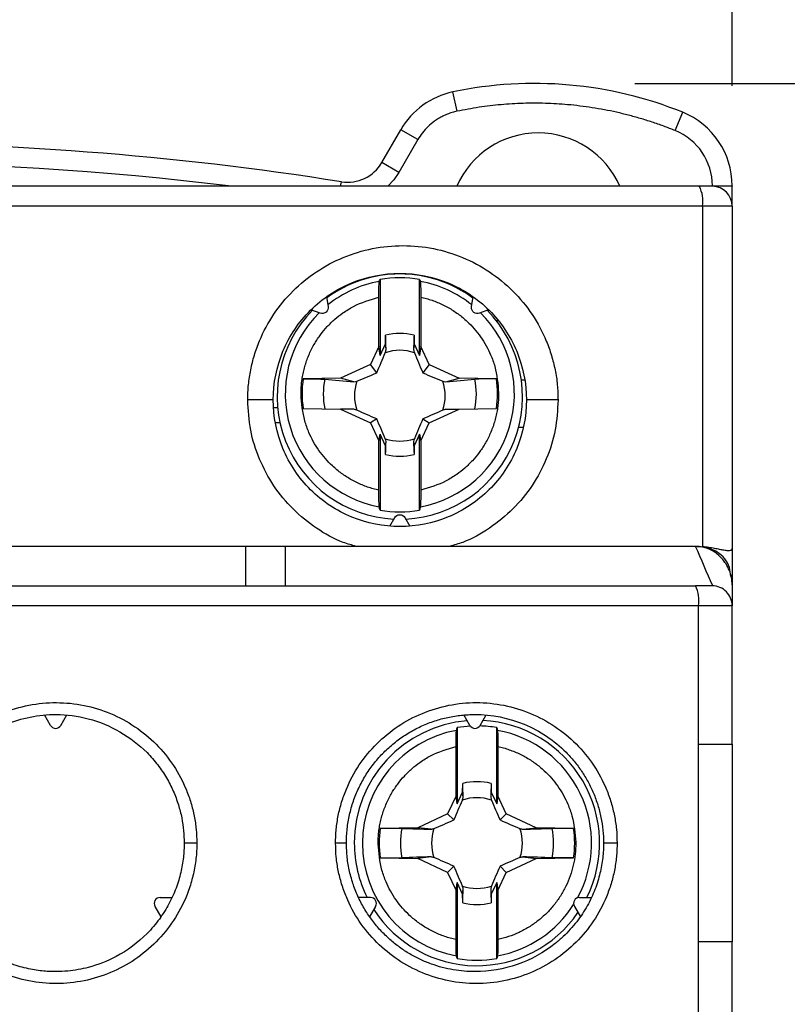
# Model space of a CAD drawing. Header units: inches. Extents: x 0.5 to 21.5, y 0.5 to 16.5.
# Tile 13 of 20: x 18.6 to 19.4, y 8.2 to 9.2. Entities that reach past the tile are written whole.
import ezdxf

# ---------------------------------------------------------------- set-up
doc = ezdxf.new("R2010")
doc.units = ezdxf.units.IN
doc.header["$LTSCALE"] = 2
doc.header["$MEASUREMENT"] = 0
doc.layers.add('DIMENSIONS', color=140, linetype='Continuous', lineweight=25)
doc.styles.add('SLDTEXTSTYLE0', font='TXT', dxfattribs={"width": 0.7})
doc.dimstyles.new('SLDDIMSTYLE0', dxfattribs={"dimtxt": 0.169922, "dimasz": 0.26, "dimexe": 0, "dimexo": 0.0625, "dimgap": 0.04248, "dimtad": 0, "dimtih": 1, "dimtoh": 1, "dimrnd": 1e-09, "dimzin": 12, "dimdsep": 46, "dimtxsty": 'SLDTEXTSTYLE0', "dimsah": 1, "dimcen": 0.09, "dimadec": 0, "dimazin": 3, "dimtfac": 1, "dimtofl": 0, "dimtmove": 0, "dimatfit": 3, "dimfxl": 0, "dimfrac": 2, "dimtolj": 1, "dimtzin": 12, "dimarcsym": 0})
doc.dimstyles.new('SLDDIMSTYLE1', dxfattribs={"dimtxt": 0.169922, "dimasz": 0.26, "dimexe": 0, "dimexo": 0.0625, "dimgap": 0.04248, "dimtad": 0, "dimtih": 1, "dimtoh": 1, "dimrnd": 1e-09, "dimzin": 12, "dimdsep": 46, "dimtxsty": 'SLDTEXTSTYLE0', "dimsah": 1, "dimcen": 0.09, "dimadec": 0, "dimazin": 3, "dimtfac": 1, "dimtmove": 0, "dimatfit": 0, "dimfxl": 0, "dimfrac": 2, "dimtolj": 1, "dimtzin": 12, "dimarcsym": 0})

# ---------------------------------------------------------------- blocks, each defined once
blk = doc.blocks.new('_D_8')
at = {"layer": 'DIMENSIONS'}
for p, q in [((19.21151, 9.08779), (20.34932, 9.08779)), ((20.09932, 9.08779), (20.09932, 7.77543)), ((19.84685, 7.46732), (19.78979, 7.46732)), ((19.78979, 7.46732), (19.78979, 7.19726)), ((20.35179, 7.46732), (20.40885, 7.46732)), ((20.40885, 7.46732), (20.40885, 7.19726)), ((19.78979, 7.19726), (19.84685, 7.19726)), ((20.40885, 7.19726), (20.35179, 7.19726)), ((20.09932, 6.0563), (20.09932, 7.15922)), ((17.84143, 6.0563), (20.34932, 6.0563))]:
    blk.add_line(p, q, dxfattribs=at)
for points in [[(20.09932, 9.08779), (20.05932, 8.82779), (20.13932, 8.82779)], [(20.09932, 6.0563), (20.13932, 6.3163), (20.05932, 6.3163)]]:
    blk.add_solid(points, dxfattribs=at)
at = {"layer": 'DIMENSIONS', "char_height": 0.166667, "attachment_point": 1, "style": 'SLDTEXTSTYLE0'}
for s, insert in [('3.03', (19.84685, 7.72021)), ('77.0', (19.84685, 7.41211))]:
    blk.add_mtext(s, dxfattribs=dict(at, insert=insert))
blk = doc.blocks.new('_D_9')
at = {"layer": 'DIMENSIONS'}
for p, q in [((17.54458, 9.06575), (17.54458, 10.1252)), ((19.30836, 9.08543), (19.30836, 10.1252)), ((17.54458, 9.8752), (17.04458, 9.8752)), ((18.18356, 9.8752), (18.1265, 9.8752)), ((18.1265, 9.8752), (18.1265, 9.60513)), ((18.6885, 9.8752), (18.74556, 9.8752)), ((18.74556, 9.8752), (18.74556, 9.60513)), ((19.30836, 9.8752), (19.80836, 9.8752)), ((18.1265, 9.60513), (18.18356, 9.60513)), ((18.74556, 9.60513), (18.6885, 9.60513))]:
    blk.add_line(p, q, dxfattribs=at)
for points in [[(17.54458, 9.8752), (17.28458, 9.9152), (17.28458, 9.8352)], [(19.30836, 9.8752), (19.56836, 9.8352), (19.56836, 9.9152)]]:
    blk.add_solid(points, dxfattribs=at)
at = {"layer": 'DIMENSIONS', "char_height": 0.166667, "attachment_point": 1, "style": 'SLDTEXTSTYLE0'}
for s, insert in [('1.76', (18.18356, 10.12808)), ('44.8', (18.18356, 9.81998))]:
    blk.add_mtext(s, dxfattribs=dict(at, insert=insert))

msp = doc.modelspace()

# ---------------------------------------------------------------- linework, layer by layer
for p, q in [((19.03461, 9.06012), (19.03056, 9.07938)), ((19.25177, 9.04081), (19.25915, 9.05906)), ((18.95975, 9.00911), (18.97856, 9.04169)), ((18.99561, 9.03185), (18.97856, 9.04169)), ((18.99561, 9.03185), (18.9768, 8.99927)), ((18.9768, 8.99927), (18.95975, 9.00911)), ((19.27562, 8.98543), (17.57732, 8.98543)), ((18.91878, 8.98543), (18.91949, 8.98991)), ((19.28867, 8.98607), (19.30836, 8.98607)), ((19.28867, 8.98543), (19.28867, 8.98607)), ((19.30836, 8.98543), (19.29033, 8.98543)), ((19.30836, 8.98607), (19.30836, 8.98543)), ((19.30836, 8.96575), (19.30836, 8.98543)), ((19.27899, 8.96575), (17.57394, 8.96575)), ((19.27899, 8.96575), (19.27899, 8.62678)), ((19.30836, 8.96575), (19.27899, 8.96575)), ((19.30836, 8.96575), (19.30836, 8.62716)), ((18.95797, 8.89275), (18.95797, 8.81712)), ((18.99734, 8.81712), (18.99734, 8.89275)), ((18.91696, 8.88307), (18.91872, 8.88307)), ((19.03658, 8.88307), (19.03737, 8.88307)), ((18.90459, 8.87546), (18.90628, 8.86584)), ((18.95683, 8.82617), (18.95683, 8.87515)), ((18.99847, 8.87515), (18.99847, 8.82617)), ((19.04902, 8.86584), (19.05072, 8.87546)), ((18.89845, 8.85927), (18.88927, 8.86261)), ((19.06604, 8.86261), (19.05686, 8.85927)), ((19.07516, 8.85157), (19.07365, 8.85157)), ((18.95797, 8.81712), (18.96337, 8.8287)), ((18.96337, 8.8287), (18.96352, 8.83733)), ((18.96398, 8.8229), (18.96337, 8.8287)), ((18.99194, 8.8287), (18.99132, 8.8229)), ((18.99178, 8.83733), (18.99194, 8.8287)), ((18.99194, 8.8287), (18.99734, 8.81712)), ((18.95683, 8.82617), (18.94848, 8.80826)), ((18.95797, 8.81712), (18.95683, 8.82617)), ((18.99847, 8.82617), (18.99734, 8.81712)), ((19.00683, 8.80826), (18.99847, 8.82617)), ((18.94848, 8.80826), (18.91867, 8.79437)), ((18.95469, 8.79984), (18.94848, 8.80826)), ((19.00683, 8.80826), (19.00061, 8.79984)), ((19.00683, 8.80826), (19.03663, 8.79437)), ((18.91867, 8.79437), (18.88146, 8.79372)), ((18.93194, 8.79087), (18.91867, 8.79437)), ((19.02336, 8.79087), (19.03663, 8.79437)), ((19.07384, 8.79372), (19.03663, 8.79437)), ((19.10171, 8.79252), (19.09861, 8.79252)), ((18.85613, 8.76496), (18.85244, 8.76496)), ((18.88146, 8.76448), (18.91867, 8.76383)), ((18.91867, 8.76383), (18.94848, 8.74993)), ((18.93194, 8.76354), (18.91867, 8.76383)), ((19.00683, 8.74993), (19.03663, 8.76383)), ((19.02336, 8.76354), (19.03663, 8.76383)), ((19.03663, 8.76383), (19.07384, 8.76448)), ((18.85388, 8.75046), (18.85836, 8.75046)), ((18.95469, 8.75393), (18.94848, 8.74993)), ((18.94848, 8.74993), (18.95683, 8.73202)), ((18.99847, 8.73202), (19.00683, 8.74993)), ((19.00061, 8.75393), (19.00683, 8.74993)), ((19.10029, 8.74527), (19.0957, 8.74527)), ((18.95683, 8.73202), (18.95797, 8.73874)), ((18.95683, 8.68304), (18.95683, 8.73202)), ((18.95797, 8.73874), (18.95797, 8.66311)), ((18.96337, 8.72716), (18.95797, 8.73874)), ((18.96337, 8.72716), (18.96398, 8.73151)), ((18.99132, 8.73151), (18.99194, 8.72716)), ((18.99734, 8.73874), (18.99194, 8.72716)), ((18.99734, 8.73874), (18.99847, 8.73202)), ((18.99734, 8.66311), (18.99734, 8.73874)), ((18.99847, 8.73202), (18.99847, 8.68304)), ((18.96352, 8.71852), (18.96337, 8.72716)), ((18.99194, 8.72716), (18.99178, 8.71852)), ((18.96765, 8.64725), (18.97254, 8.65571)), ((18.98277, 8.65571), (18.98765, 8.64725)), ((18.82411, 8.62716), (18.44615, 8.62716)), ((18.86348, 8.62716), (18.82411, 8.62716)), ((18.82411, 8.62716), (18.82411, 8.58779)), ((18.86348, 8.62716), (18.86348, 8.58779)), ((19.272, 8.62716), (18.86348, 8.62716)), ((19.27331, 8.62703), (19.27899, 8.62678)), ((19.30836, 8.62716), (19.30836, 8.58882)), ((19.30836, 8.58882), (19.30836, 8.56811)), ((19.27504, 8.56811), (17.5779, 8.56811)), ((19.27504, 8.43031), (19.27504, 8.56811)), ((19.30836, 8.56811), (19.27504, 8.56811)), ((19.30836, 8.43031), (19.30836, 8.56811)), ((18.63002, 8.44901), (18.62404, 8.45936)), ((18.64025, 8.44901), (18.64622, 8.45936)), ((19.04734, 8.44901), (19.04137, 8.45936)), ((19.05757, 8.44901), (19.06354, 8.45936)), ((19.03474, 8.44675), (19.03474, 8.37109)), ((19.07411, 8.37109), (19.07411, 8.44675)), ((19.0336, 8.37898), (19.0336, 8.42797)), ((19.07524, 8.42797), (19.07524, 8.37898)), ((19.27504, 8.23346), (19.27504, 8.43031)), ((19.27504, 8.43031), (19.30836, 8.43031)), ((19.30836, 8.43031), (19.30836, 8.23346)), ((19.04014, 8.38267), (19.04029, 8.39131)), ((19.06856, 8.39131), (19.06871, 8.38267)), ((19.0336, 8.37898), (19.02525, 8.36106)), ((19.03474, 8.37109), (19.0336, 8.37898)), ((19.03474, 8.37109), (19.04014, 8.38267)), ((19.04075, 8.3776), (19.04014, 8.38267)), ((19.06871, 8.38267), (19.06809, 8.3776)), ((19.06871, 8.38267), (19.07411, 8.37109)), ((19.07524, 8.37898), (19.07411, 8.37109)), ((19.0836, 8.36106), (19.07524, 8.37898)), ((19.02525, 8.36106), (18.99544, 8.34716)), ((19.03146, 8.35485), (19.02525, 8.36106)), ((19.07738, 8.35485), (19.0836, 8.36106)), ((19.1134, 8.34716), (19.0836, 8.36106)), ((18.99544, 8.34716), (18.95823, 8.34651)), ((19.00871, 8.34556), (18.99544, 8.34716)), ((19.10014, 8.34556), (19.1134, 8.34716)), ((19.15061, 8.34651), (19.1134, 8.34716)), ((18.95823, 8.31726), (18.99544, 8.31661)), ((19.00871, 8.31822), (18.99544, 8.31661)), ((19.02525, 8.30271), (18.99544, 8.31661)), ((19.02525, 8.30271), (19.03146, 8.30893)), ((19.07738, 8.30893), (19.0836, 8.30271)), ((19.0836, 8.30271), (19.1134, 8.31661)), ((19.10014, 8.31822), (19.1134, 8.31661)), ((19.1134, 8.31661), (19.15061, 8.31726)), ((19.02525, 8.30271), (19.0336, 8.2848)), ((19.07524, 8.2848), (19.0836, 8.30271)), ((19.0336, 8.2848), (19.03474, 8.29268)), ((19.03474, 8.29268), (19.03474, 8.21703)), ((19.04014, 8.2811), (19.03474, 8.29268)), ((19.07411, 8.29268), (19.06871, 8.2811)), ((19.07411, 8.29268), (19.07524, 8.2848)), ((19.07411, 8.21703), (19.07411, 8.29268)), ((19.0336, 8.2358), (19.0336, 8.2848)), ((19.04014, 8.2811), (19.04075, 8.28617)), ((19.04029, 8.27246), (19.04014, 8.2811)), ((19.06809, 8.28617), (19.06871, 8.2811)), ((19.06871, 8.2811), (19.06856, 8.27246)), ((19.07524, 8.2848), (19.07524, 8.2358)), ((18.73912, 8.27775), (18.75107, 8.27775)), ((18.94846, 8.27775), (18.93652, 8.27775)), ((19.15645, 8.27775), (19.16839, 8.27775)), ((18.73401, 8.2689), (18.73998, 8.25855)), ((18.95358, 8.2689), (18.9476, 8.25855)), ((19.15133, 8.2689), (19.1573, 8.25855)), ((19.27504, 8.15078), (19.27504, 8.23346)), ((19.30836, 8.23346), (19.27504, 8.23346)), ((19.30836, 8.1311), (19.30836, 8.23346))]:
    msp.add_line(p, q)
at = {"flags": 128}
msp.add_lwpolyline([(18.9768, 8.99927), (18.97179, 8.99193), (18.96574, 8.98543)], dxfattribs=at)
for centre, radius, start, end in [((19.11151, 8.69409), 0.3937, 67.97569, 101.86526), ((19.04675, 9.00232), 0.07874, 101.86526, 150), ((19.22962, 8.98607), 0.07874, 0, 67.97569), ((19.11545, 8.95), 0.08858, 23.57818, 156.42182), ((19.22962, 8.98607), 0.05906, 0, 67.97569), ((18.42647, 5.87913), 3.14961, 80.99424, 99.51235), ((18.42647, 5.87913), 3.12992, 82.95626, 97.04374), ((18.92565, 9.0288), 0.03937, 260.99424, 330), ((19.24773, 8.97052), 0.03163, 351.3128, 28.12361), ((19.28867, 8.96575), 0.01969, 0, 90), ((18.97765, 8.77616), 0.12208, 89.99895, 126.62532), ((18.97765, 8.77616), 0.12208, 53.37468, 90.00105), ((18.97765, 8.77865), 0.11402, 100.32519, 128.91873), ((18.97765, 8.77784), 0.11658, 80.2786, 99.7214), ((18.97766, 8.77865), 0.11402, 51.08127, 79.67481), ((18.97761, 8.77623), 0.122, 135.31045, 267.25413), ((18.9776, 8.7787), 0.11395, 134.73717, 259.69015), ((18.9777, 8.77622), 0.122, 272.74412, 44.69129), ((18.9777, 8.77871), 0.11395, 280.31042, 45.26226), ((18.97765, 8.77788), 0.06111, 76.62689, 103.37311), ((18.97765, 8.77704), 0.04518, 71.32512, 108.67488), ((18.97758, 8.7791), 0.09722, 171.35106, 188.64894), ((18.9776, 8.77874), 0.0761, 168.89874, 191.10126), ((18.97762, 8.77707), 0.04514, 161.31189, 198.68811), ((18.97768, 8.77707), 0.04514, 341.31189, 18.68811), ((18.97771, 8.77874), 0.0761, 348.89874, 11.10126), ((18.97772, 8.7791), 0.09722, 351.35106, 8.64894), ((18.97765, 8.7771), 0.04518, 251.32512, 288.67488), ((18.97765, 8.77797), 0.06111, 256.62689, 283.37311), ((18.97765, 8.77801), 0.11658, 260.2786, 279.7214), ((19.24074, 8.57291), 0.03463, 352.02477, 25.44557), ((19.28867, 8.56811), 0.01969, 0, 90.00002), ((18.63513, 8.45197), 0.00591, 210, 330), ((19.05442, 8.33189), 0.12205, 94.55908, 180), ((19.05442, 8.33189), 0.11654, 93.22184, 99.72491), ((19.05245, 8.45197), 0.00591, 210, 330), ((19.05442, 8.33189), 0.11654, 80.27509, 88.65655), ((19.05442, 8.33189), 0.12205, 333.6695, 87.22697), ((19.05442, 8.33189), 0.114, 100.32978, 259.67022), ((19.05442, 8.33189), 0.114, 331.48111, 79.67022), ((19.05442, 8.33189), 0.06109, 76.62209, 103.37791), ((19.05442, 8.33189), 0.04517, 71.31851, 108.68149), ((19.05442, 8.33189), 0.09729, 171.35419, 188.64581), ((19.05442, 8.33189), 0.07615, 168.90274, 191.09726), ((19.05442, 8.33189), 0.04517, 161.31851, 198.68149), ((19.05442, 8.33189), 0.04517, 341.31851, 18.68149), ((19.05442, 8.33189), 0.07615, 348.90274, 11.09726), ((19.05442, 8.33189), 0.09729, 351.35419, 8.64581), ((19.05442, 8.33189), 0.12205, 180, 206.3305), ((19.05442, 8.33189), 0.04517, 251.31851, 288.68149), ((18.73912, 8.27185), 0.00591, 90, 210), ((18.94846, 8.27185), 0.00591, 330, 90), ((19.05442, 8.33189), 0.06109, 256.62209, 283.37791), ((19.05442, 8.33189), 0.114, 280.32978, 327.56611), ((19.15645, 8.27185), 0.00591, 90, 210), ((19.05442, 8.33189), 0.12205, 212.77303, 325.44092), ((19.05442, 8.33189), 0.11654, 260.27509, 279.72491)]:
    msp.add_arc(centre, radius, start, end)
for points, knots in [([(19.25177, 9.04081), (19.24793, 9.04232), (19.24029, 9.04533), (19.22866, 9.04936), (19.21694, 9.05303), (19.20513, 9.05629), (19.19321, 9.05916), (19.18121, 9.06164), (19.1691, 9.06372), (19.1569, 9.06541), (19.14137, 9.06705), (19.12252, 9.06817), (19.1004, 9.06819), (19.07836, 9.06686), (19.05638, 9.06431), (19.04188, 9.06152), (19.03461, 9.06012)], [0, 0, 0, 0, 0.055821, 0.111435, 0.166904, 0.222286, 0.277643, 0.333035, 0.388522, 0.444165, 0.500024, 0.600341, 0.700145, 0.799787, 0.899621, 1, 1, 1, 1]), ([(19.03461, 9.06012), (19.03299, 9.05974), (19.02976, 9.05898), (19.02508, 9.05734), (19.02056, 9.05535), (19.01621, 9.05295), (19.01114, 9.04959), (19.00563, 9.04499), (19.00002, 9.03886), (18.99708, 9.03419), (18.99561, 9.03185)], [0, 0, 0, 0, 0.100603, 0.200203, 0.299511, 0.399247, 0.500119, 0.667115, 0.83263, 1, 1, 1, 1]), ([(19.28867, 8.98543), (19.28867, 8.98543), (19.28737, 8.98543), (19.28259, 8.98543), (19.27928, 8.98543), (19.27562, 8.98543)], [0, 0, 0, 0, 0.5, 0.5, 1, 1, 1, 1]), ([(18.82632, 8.77283), (18.82636, 8.77536), (18.82643, 8.78041), (18.827, 8.78794), (18.82792, 8.7954), (18.82921, 8.80279), (18.83086, 8.81012), (18.83289, 8.81737), (18.83528, 8.82455), (18.84073, 8.8386), (18.85144, 8.85868), (18.87077, 8.88198), (18.8942, 8.90126), (18.92109, 8.91551), (18.95028, 8.92444), (18.98075, 8.92734), (19.01124, 8.92443), (19.04046, 8.91546), (19.06739, 8.90117), (19.09082, 8.88183), (19.11012, 8.85849), (19.12198, 8.83618), (19.12877, 8.8173), (19.13242, 8.80273), (19.1347, 8.78787), (19.13498, 8.77786), (19.13512, 8.77283)], [0, 0, 0, 0, 0.015667, 0.031228, 0.046721, 0.062185, 0.077657, 0.093177, 0.108783, 0.124513, 0.186485, 0.248696, 0.311028, 0.373534, 0.436537, 0.49966, 0.562904, 0.626132, 0.688942, 0.751591, 0.813915, 0.875965, 0.907185, 0.938059, 0.968894, 1, 1, 1, 1]), ([(18.85167, 8.77283), (18.85167, 8.7894), (18.85498, 8.80597), (18.8677, 8.83653), (18.87711, 8.85052), (18.90052, 8.87381), (18.91452, 8.88309), (18.94497, 8.89561), (18.9614, 8.89884), (18.99423, 8.89879), (19.01063, 8.89553), (19.04097, 8.88298), (19.05491, 8.8737), (19.07824, 8.85046), (19.08762, 8.83649), (19.10032, 8.80597), (19.10363, 8.78939), (19.10363, 8.77283)], [0, 0, 0, 0, 0.125, 0.125, 0.25, 0.25, 0.375, 0.375, 0.5, 0.5, 0.625, 0.625, 0.75, 0.75, 0.875, 0.875, 1, 1, 1, 1]), ([(18.95683, 8.87515), (18.95683, 8.87913), (18.95687, 8.88297), (18.95701, 8.88874), (18.9571, 8.89056), (18.95721, 8.89083)], [0, 0, 0, 0, 0.5, 0.5, 1, 1, 1, 1]), ([(18.99809, 8.89083), (18.9982, 8.89056), (18.99829, 8.88874), (18.99843, 8.88299), (18.99847, 8.87912), (18.99847, 8.87515)], [0, 0, 0, 0, 0.5, 0.5, 1, 1, 1, 1]), ([(18.87934, 8.77836), (18.87936, 8.78034), (18.8794, 8.78428), (18.87991, 8.79018), (18.88074, 8.79604), (18.88194, 8.80184), (18.88348, 8.80755), (18.88536, 8.81316), (18.88758, 8.81865), (18.89012, 8.824), (18.89286, 8.82897), (18.89574, 8.83356), (18.89974, 8.83922), (18.90535, 8.84598), (18.91279, 8.85322), (18.9215, 8.86001), (18.9355, 8.86881), (18.94817, 8.87257), (18.95683, 8.87515)], [0, 0, 0, 0, 0.044135, 0.088271, 0.132406, 0.176542, 0.220679, 0.264816, 0.308954, 0.353092, 0.397232, 0.435833, 0.474431, 0.552184, 0.632014, 0.706231, 0.799247, 1, 1, 1, 1]), ([(18.99847, 8.87515), (19.00037, 8.8747), (19.00417, 8.87381), (19.00976, 8.87205), (19.01524, 8.86998), (19.02058, 8.86758), (19.02577, 8.86487), (19.0308, 8.86186), (19.03563, 8.85855), (19.04026, 8.85496), (19.04577, 8.85014), (19.05189, 8.84381), (19.0583, 8.83563), (19.06375, 8.82694), (19.06853, 8.81711), (19.07415, 8.80176), (19.07523, 8.78873), (19.07597, 8.77983)], [0, 0, 0, 0, 0.0441438, 0.0882876, 0.1324317, 0.1765761, 0.220721, 0.2648665, 0.3090127, 0.3531597, 0.3973076, 0.4744309, 0.5521247, 0.6320123, 0.7060856, 0.7992482, 1, 1, 1, 1]), ([(18.90628, 8.86584), (18.90664, 8.86381), (18.90584, 8.86162), (18.90268, 8.85897), (18.90038, 8.85856), (18.89845, 8.85927)], [0, 0, 0, 0, 0.5, 0.5, 1, 1, 1, 1]), ([(19.05686, 8.85927), (19.05508, 8.85862), (19.053, 8.8589), (19.0499, 8.86106), (19.04893, 8.86293), (19.04893, 8.86482)], [0, 0, 0, 0, 0.5, 0.5, 1, 1, 1, 1]), ([(18.88146, 8.79372), (18.88591, 8.79379), (18.89028, 8.79381), (18.89778, 8.79369), (18.90092, 8.79357), (18.90292, 8.7934)], [0, 0, 0, 0, 0.5, 0.5, 1, 1, 1, 1]), ([(19.07384, 8.79372), (19.06939, 8.79379), (19.06502, 8.79381), (19.05752, 8.79369), (19.05439, 8.79357), (19.05238, 8.7934)], [0, 0, 0, 0, 0.5, 0.5, 1, 1, 1, 1]), ([(19.07597, 8.77983), (19.07595, 8.77786), (19.07591, 8.77391), (19.0754, 8.76801), (19.07456, 8.76215), (19.07336, 8.75636), (19.07182, 8.75064), (19.06994, 8.74503), (19.06773, 8.73954), (19.06518, 8.73419), (19.06244, 8.72923), (19.05956, 8.72463), (19.05556, 8.71898), (19.04996, 8.71222), (19.04251, 8.70497), (19.0338, 8.69818), (19.0198, 8.68939), (19.00713, 8.68562), (18.99847, 8.68304)], [0, 0, 0, 0, 0.044135, 0.088271, 0.132406, 0.176542, 0.220679, 0.264816, 0.308954, 0.353092, 0.397232, 0.435833, 0.474431, 0.552184, 0.632014, 0.706231, 0.799247, 1, 1, 1, 1]), ([(18.85167, 8.77283), (18.85167, 8.77283), (18.85117, 8.77283), (18.84888, 8.77283), (18.84707, 8.77283), (18.84229, 8.77283), (18.83933, 8.77283), (18.83296, 8.77283), (18.82956, 8.77283), (18.82632, 8.77283)], [0, 0, 0, 0, 0.25, 0.25, 0.5, 0.5, 0.75, 0.75, 1, 1, 1, 1]), ([(18.93426, 8.62716), (18.92995, 8.62835), (18.91594, 8.63222), (18.89432, 8.64457), (18.87081, 8.66358), (18.85146, 8.68695), (18.83727, 8.71367), (18.82801, 8.74263), (18.82688, 8.76277), (18.82632, 8.77283)], [0, 0, 0, 0, 0.06923, 0.224974, 0.380364, 0.535395, 0.68995, 0.845108, 1, 1, 1, 1]), ([(19.10363, 8.77283), (19.10363, 8.75627), (19.10032, 8.7397), (19.08761, 8.70917), (19.07824, 8.69521), (19.05491, 8.67196), (19.04097, 8.66269), (19.01063, 8.65014), (18.99423, 8.64687), (18.9614, 8.64683), (18.94497, 8.65005), (18.91452, 8.66257), (18.90052, 8.67186), (18.87711, 8.69515), (18.8677, 8.70914), (18.85498, 8.7397), (18.85167, 8.75627), (18.85167, 8.77283)], [0, 0, 0, 0, 0.125, 0.125, 0.25, 0.25, 0.375, 0.375, 0.5, 0.5, 0.625, 0.625, 0.75, 0.75, 0.875, 0.875, 1, 1, 1, 1]), ([(18.95683, 8.68304), (18.95493, 8.68349), (18.95113, 8.68438), (18.94554, 8.68615), (18.94007, 8.68822), (18.93472, 8.69061), (18.92953, 8.69332), (18.92451, 8.69634), (18.91967, 8.69964), (18.91504, 8.70323), (18.90954, 8.70805), (18.90342, 8.71439), (18.897, 8.72256), (18.89155, 8.73125), (18.88677, 8.74108), (18.88115, 8.75644), (18.88007, 8.76946), (18.87934, 8.77836)], [0, 0, 0, 0, 0.044144, 0.088288, 0.132432, 0.176576, 0.220721, 0.264867, 0.309013, 0.35316, 0.397308, 0.474431, 0.552125, 0.632012, 0.706086, 0.799248, 1, 1, 1, 1]), ([(19.13512, 8.77283), (19.13456, 8.76283), (19.13344, 8.74279), (19.12427, 8.71392), (19.11017, 8.68724), (19.09088, 8.66382), (19.06739, 8.64474), (19.04568, 8.63229), (19.03155, 8.62838), (19.02716, 8.62716)], [0, 0, 0, 0, 0.153767, 0.308009, 0.462267, 0.617324, 0.773136, 0.929428, 1, 1, 1, 1]), ([(19.13512, 8.77283), (19.13168, 8.77283), (19.12783, 8.77283), (19.12013, 8.77283), (19.11632, 8.77283), (19.10998, 8.77283), (19.10748, 8.77283), (19.10431, 8.77283), (19.10363, 8.77283), (19.10363, 8.77283)], [0, 0, 0, 0, 0.25, 0.25, 0.5, 0.5, 0.75, 0.75, 1, 1, 1, 1]), ([(18.95721, 8.66659), (18.9571, 8.66707), (18.95701, 8.6691), (18.95687, 8.67512), (18.95683, 8.67907), (18.95683, 8.68304)], [0, 0, 0, 0, 0.5, 0.5, 1, 1, 1, 1]), ([(18.99847, 8.68304), (18.99847, 8.67907), (18.99843, 8.67514), (18.99829, 8.66909), (18.9982, 8.66707), (18.99809, 8.66659)], [0, 0, 0, 0, 0.5, 0.5, 1, 1, 1, 1]), ([(18.97254, 8.65571), (18.97357, 8.65749), (18.97559, 8.65866), (18.97971, 8.65866), (18.98173, 8.65749), (18.98277, 8.65571)], [0, 0, 0, 0, 0.5, 0.5, 1, 1, 1, 1]), ([(19.30698, 8.59704), (19.30673, 8.60011), (19.30622, 8.6065), (19.30133, 8.61521), (19.29341, 8.62233), (19.2821, 8.62657), (19.27361, 8.62695), (19.26899, 8.62716)], [0, 0, 0, 0, 0.167958, 0.350257, 0.533541, 0.745837, 1, 1, 1, 1]), ([(19.30836, 8.58882), (19.30836, 8.59377), (19.3074, 8.59862), (19.30378, 8.60773), (19.30112, 8.61193), (19.2912, 8.62261), (19.28179, 8.62716), (19.272, 8.62716)], [0, 0, 0, 0, 0.25, 0.25, 0.5, 0.5, 1, 1, 1, 1]), ([(19.30836, 8.62716), (19.30836, 8.62682), (19.30835, 8.626), (19.30824, 8.62499), (19.30794, 8.62405), (19.30736, 8.62329), (19.30626, 8.62273), (19.3041, 8.6226), (19.30058, 8.62312), (19.29596, 8.62408), (19.29086, 8.62508), (19.28517, 8.62609), (19.28106, 8.62655), (19.27899, 8.62678)], [0, 0, 0, 0, 0.031316, 0.07356, 0.126974, 0.184215, 0.252365, 0.361171, 0.501252, 0.623493, 0.750531, 0.874591, 1, 1, 1, 1]), ([(17.58093, 8.58779), (17.59649, 8.58779), (17.62761, 8.58779), (17.67436, 8.58779), (17.72113, 8.58779), (17.76793, 8.58779), (17.81477, 8.58779), (17.86163, 8.58779), (17.90853, 8.58779), (17.95546, 8.58779), (18.00242, 8.58779), (18.04941, 8.58779), (18.09644, 8.58779), (18.14349, 8.58779), (18.19058, 8.58779), (18.23769, 8.58779), (18.28484, 8.58779), (18.33202, 8.58779), (18.37924, 8.58779), (18.43906, 8.58779), (18.51145, 8.58779), (18.59637, 8.58779), (18.68118, 8.58779), (18.7659, 8.58779), (18.85051, 8.58779), (18.93503, 8.58779), (19.01944, 8.58779), (19.10375, 8.58779), (19.18798, 8.58779), (19.24399, 8.58779), (19.27201, 8.58779)], [0, 0, 0, 0, 0.027823, 0.05563, 0.083422, 0.111202, 0.138973, 0.166735, 0.194492, 0.222244, 0.249994, 0.277745, 0.305498, 0.333255, 0.361019, 0.38879, 0.416573, 0.444367, 0.472176, 0.500002, 0.550071, 0.600093, 0.650079, 0.700043, 0.749994, 0.799947, 0.849912, 0.899901, 0.949926, 1, 1, 1, 1]), ([(19.28867, 8.58779), (19.28867, 8.58779), (19.287, 8.58779), (19.28089, 8.58779), (19.27665, 8.58779), (19.27201, 8.58779)], [0, 0, 0, 0, 0.5, 0.5, 1, 1, 1, 1]), ([(18.49552, 8.33189), (18.49555, 8.33421), (18.49561, 8.33883), (18.49614, 8.34573), (18.49698, 8.35256), (18.49816, 8.35933), (18.49968, 8.36603), (18.50154, 8.37267), (18.50374, 8.37924), (18.50874, 8.39207), (18.51854, 8.41039), (18.53619, 8.4316), (18.55755, 8.4491), (18.58197, 8.46195), (18.60841, 8.46997), (18.63597, 8.47253), (18.66358, 8.46981), (18.69009, 8.46159), (18.71452, 8.44849), (18.73577, 8.4308), (18.75324, 8.40947), (18.7639, 8.38915), (18.76998, 8.37201), (18.77324, 8.35884), (18.77527, 8.34544), (18.77552, 8.33642), (18.77564, 8.33189)], [0, 0, 0, 0, 0.0158369, 0.0315647, 0.0472217, 0.0628469, 0.0784792, 0.0941579, 0.1099215, 0.1258083, 0.1881928, 0.2507471, 0.3131358, 0.3756106, 0.4381268, 0.5006904, 0.5636047, 0.6265196, 0.6892591, 0.7519173, 0.8143457, 0.8765239, 0.9076287, 0.9383804, 0.9690724, 1, 1, 1, 1]), ([(18.91373, 8.33189), (18.91376, 8.3342), (18.91383, 8.3388), (18.91435, 8.34567), (18.91518, 8.35248), (18.91636, 8.35922), (18.91787, 8.3659), (18.91971, 8.37252), (18.9219, 8.37907), (18.92686, 8.39187), (18.9366, 8.41015), (18.95416, 8.43135), (18.97543, 8.44887), (18.99981, 8.4618), (19.02626, 8.4699), (19.05385, 8.47253), (19.08146, 8.46988), (19.10793, 8.46174), (19.13233, 8.44876), (19.15359, 8.43119), (19.17112, 8.40996), (19.1819, 8.38965), (19.18808, 8.37245), (19.1914, 8.35916), (19.19348, 8.34561), (19.19373, 8.33647), (19.19386, 8.33189)], [0, 0, 0, 0, 0.015729, 0.03135, 0.046902, 0.062424, 0.077953, 0.093529, 0.10919, 0.124974, 0.187056, 0.249348, 0.311634, 0.374061, 0.43688, 0.499799, 0.562815, 0.625824, 0.688493, 0.75104, 0.813397, 0.875527, 0.906848, 0.937828, 0.968776, 1, 1, 1, 1]), ([(18.50718, 8.33189), (18.50722, 8.33429), (18.5073, 8.33909), (18.50793, 8.34628), (18.50893, 8.35342), (18.51035, 8.3605), (18.51216, 8.36748), (18.51436, 8.37434), (18.51694, 8.38107), (18.51989, 8.38765), (18.52322, 8.39405), (18.52689, 8.40025), (18.53091, 8.40623), (18.53526, 8.41198), (18.53993, 8.41747), (18.55441, 8.43271), (18.58481, 8.45318), (18.6293, 8.46202), (18.6796, 8.45555), (18.71516, 8.43502), (18.73689, 8.41), (18.74562, 8.39702), (18.75243, 8.38369), (18.75745, 8.37032), (18.76079, 8.35713), (18.76274, 8.34435), (18.76297, 8.33596), (18.76308, 8.33189)], [0, 0, 0, 0, 0.0179878, 0.0359863, 0.0539873, 0.071984, 0.0899759, 0.1079648, 0.1259523, 0.1439401, 0.1619284, 0.1799163, 0.1979031, 0.2158888, 0.2338737, 0.2518575, 0.3733944, 0.5009979, 0.5822305, 0.7508404, 0.7914979, 0.8304691, 0.8677528, 0.9033449, 0.9372516, 0.9694778, 1, 1, 1, 1]), ([(18.9245, 8.33189), (18.92454, 8.33425), (18.92462, 8.33898), (18.92523, 8.34604), (18.9262, 8.35305), (18.92756, 8.35998), (18.92929, 8.36682), (18.9314, 8.37353), (18.93387, 8.38012), (18.93669, 8.38654), (18.93986, 8.3928), (18.94335, 8.39886), (18.94717, 8.40471), (18.95129, 8.41033), (18.9557, 8.41571), (18.96039, 8.42084), (18.96535, 8.4257), (18.97055, 8.43027), (18.97598, 8.43455), (18.98162, 8.43852), (18.98745, 8.44217), (18.99347, 8.4455), (18.99964, 8.4485), (19.00595, 8.45116), (19.01239, 8.45347), (19.01893, 8.45543), (19.02555, 8.45704), (19.03223, 8.45829), (19.03896, 8.45919), (19.04572, 8.45972), (19.0669, 8.46028), (19.10278, 8.45319), (19.1347, 8.43175), (19.15139, 8.41333), (19.15874, 8.40348), (19.16516, 8.39288), (19.17057, 8.3816), (19.1749, 8.36975), (19.17803, 8.35743), (19.18003, 8.34476), (19.18028, 8.33619), (19.18041, 8.33189)], [0, 0, 0, 0, 0.017597, 0.03518, 0.052742, 0.070275, 0.08778, 0.105257, 0.12271, 0.140138, 0.157544, 0.174925, 0.192281, 0.209613, 0.22692, 0.244203, 0.261461, 0.278694, 0.295903, 0.313089, 0.330249, 0.347386, 0.364498, 0.381586, 0.39865, 0.41569, 0.432706, 0.449698, 0.466666, 0.48361, 0.50053, 0.62565, 0.750567, 0.78091, 0.811492, 0.842312, 0.87337, 0.904663, 0.936199, 0.967987, 1, 1, 1, 1]), ([(19.0336, 8.42797), (19.0336, 8.43195), (19.03364, 8.43584), (19.03378, 8.44175), (19.03388, 8.44367), (19.03398, 8.44404)], [0, 0, 0, 0, 0.5, 0.5, 1, 1, 1, 1]), ([(19.07487, 8.44404), (19.07497, 8.44367), (19.07507, 8.44175), (19.0752, 8.43586), (19.07524, 8.43195), (19.07524, 8.42797)], [0, 0, 0, 0, 0.5, 0.5, 1, 1, 1, 1]), ([(18.95611, 8.33115), (18.95613, 8.33313), (18.95617, 8.33707), (18.95668, 8.34298), (18.95751, 8.34884), (18.95871, 8.35464), (18.96025, 8.36035), (18.96213, 8.36597), (18.96435, 8.37146), (18.96689, 8.37681), (18.96963, 8.38178), (18.97251, 8.38637), (18.97651, 8.39203), (18.98212, 8.39879), (18.98956, 8.40604), (18.99827, 8.41283), (19.01228, 8.42163), (19.02495, 8.4254), (19.0336, 8.42797)], [0, 0, 0, 0, 0.044135, 0.088271, 0.132406, 0.176542, 0.220679, 0.264816, 0.308954, 0.353092, 0.397232, 0.435833, 0.474431, 0.552184, 0.632014, 0.706231, 0.799247, 1, 1, 1, 1]), ([(19.07524, 8.42797), (19.07714, 8.42753), (19.08094, 8.42664), (19.08653, 8.42487), (19.09201, 8.4228), (19.09735, 8.4204), (19.10255, 8.41769), (19.10757, 8.41468), (19.1124, 8.41137), (19.11703, 8.40778), (19.12254, 8.40296), (19.12866, 8.39662), (19.13507, 8.38844), (19.14053, 8.37975), (19.1453, 8.36991), (19.15093, 8.35456), (19.152, 8.34152), (19.15274, 8.33262)], [0, 0, 0, 0, 0.044144, 0.088288, 0.132432, 0.176576, 0.220721, 0.264866, 0.309013, 0.35316, 0.397308, 0.474431, 0.552125, 0.632012, 0.706085, 0.799248, 1, 1, 1, 1]), ([(18.95823, 8.34651), (18.96268, 8.34659), (18.96705, 8.34663), (18.97455, 8.34665), (18.97769, 8.34661), (18.97969, 8.34655)], [0, 0, 0, 0, 0.5, 0.5, 1, 1, 1, 1]), ([(19.12915, 8.34655), (19.13116, 8.34661), (19.13427, 8.34665), (19.14177, 8.34663), (19.14617, 8.34659), (19.15061, 8.34651)], [0, 0, 0, 0, 0.5, 0.5, 1, 1, 1, 1]), ([(18.77564, 8.33189), (18.7756, 8.3293), (18.77552, 8.32413), (18.77486, 8.31642), (18.7738, 8.30879), (18.77231, 8.30123), (18.7704, 8.29374), (18.76806, 8.28633), (18.76302, 8.27294), (18.75326, 8.25434), (18.7358, 8.23301), (18.71455, 8.2153), (18.69013, 8.2022), (18.66361, 8.19397), (18.636, 8.19124), (18.60843, 8.1938), (18.58199, 8.20181), (18.55756, 8.21467), (18.5362, 8.23216), (18.51854, 8.25338), (18.50765, 8.27374), (18.50139, 8.29101), (18.49801, 8.3044), (18.4959, 8.31806), (18.49564, 8.32726), (18.49552, 8.33189)], [0, 0, 0, 0, 0.017697, 0.035281, 0.052805, 0.070325, 0.087894, 0.105569, 0.123403, 0.185565, 0.24804, 0.310673, 0.373428, 0.436336, 0.499279, 0.561839, 0.624386, 0.686852, 0.749272, 0.811806, 0.874226, 0.905855, 0.937153, 0.968431, 1, 1, 1, 1]), ([(18.76308, 8.33189), (18.76305, 8.32954), (18.76297, 8.32476), (18.76234, 8.3175), (18.76129, 8.31006), (18.75974, 8.30247), (18.75767, 8.29476), (18.75505, 8.28699), (18.75183, 8.27919), (18.74801, 8.27142), (18.74354, 8.26372), (18.73842, 8.25617), (18.73262, 8.24883), (18.71968, 8.23473), (18.69855, 8.21898), (18.67074, 8.20812), (18.65025, 8.20447), (18.63715, 8.20384), (18.62855, 8.20404), (18.62136, 8.2046), (18.61381, 8.20564), (18.60591, 8.20723), (18.59772, 8.20942), (18.5893, 8.21231), (18.58071, 8.21595), (18.57204, 8.22042), (18.56339, 8.22577), (18.55485, 8.23206), (18.54655, 8.23933), (18.53863, 8.2476), (18.53122, 8.25689), (18.5245, 8.2672), (18.51861, 8.27849), (18.51373, 8.29071), (18.51006, 8.30379), (18.50764, 8.31761), (18.50734, 8.32708), (18.50718, 8.33189)], [0, 0, 0, 0, 0.017539, 0.035661, 0.05436, 0.073628, 0.093466, 0.113875, 0.134857, 0.156414, 0.178544, 0.201245, 0.224519, 0.248364, 0.344218, 0.418, 0.469628, 0.499047, 0.515927, 0.53386, 0.552847, 0.572887, 0.59398, 0.616127, 0.639328, 0.663583, 0.688891, 0.715255, 0.742672, 0.771144, 0.800671, 0.831254, 0.862892, 0.895581, 0.929328, 0.964142, 1, 1, 1, 1]), ([(18.77564, 8.33189), (18.77421, 8.33189), (18.77264, 8.33189), (18.76955, 8.33189), (18.76805, 8.33189), (18.76557, 8.33189), (18.76459, 8.33189), (18.76335, 8.33189), (18.76308, 8.33189), (18.76308, 8.33189)], [0, 0, 0, 0, 0.25, 0.25, 0.5, 0.5, 0.75, 0.75, 1, 1, 1, 1]), ([(19.19386, 8.33189), (19.19383, 8.32959), (19.19376, 8.325), (19.19325, 8.31816), (19.19242, 8.31138), (19.19125, 8.30466), (19.18975, 8.298), (19.18792, 8.29141), (19.18576, 8.28488), (19.18082, 8.27209), (19.17111, 8.25381), (19.15359, 8.23258), (19.13233, 8.21501), (19.10792, 8.20203), (19.08145, 8.19389), (19.05385, 8.19124), (19.02625, 8.19388), (18.9998, 8.20198), (18.97542, 8.21491), (18.95415, 8.23243), (18.93659, 8.25363), (18.92578, 8.27395), (18.91956, 8.29117), (18.91621, 8.30451), (18.91412, 8.31811), (18.91386, 8.32728), (18.91373, 8.33189)], [0, 0, 0, 0, 0.015665, 0.031225, 0.046718, 0.062182, 0.077657, 0.093181, 0.108792, 0.124529, 0.186637, 0.249023, 0.311554, 0.374241, 0.437233, 0.500266, 0.563168, 0.626005, 0.688413, 0.750716, 0.812978, 0.875083, 0.906501, 0.937588, 0.968651, 1, 1, 1, 1]), ([(18.9245, 8.33189), (18.9245, 8.33189), (18.92337, 8.33189), (18.91916, 8.33189), (18.91627, 8.33189), (18.91373, 8.33189)], [0, 0, 0, 0, 0.5, 0.5, 1, 1, 1, 1]), ([(19.18041, 8.33189), (19.18037, 8.3295), (19.18029, 8.32462), (19.17963, 8.3172), (19.17852, 8.30954), (19.17688, 8.3017), (19.17468, 8.29371), (19.17186, 8.28563), (19.16839, 8.2775), (19.16423, 8.26939), (19.15936, 8.26137), (19.15375, 8.2535), (19.14737, 8.24589), (19.14023, 8.2386), (19.12416, 8.22465), (19.0955, 8.20878), (19.06314, 8.20334), (19.04169, 8.20423), (19.0308, 8.20562), (19.01984, 8.20799), (19.0089, 8.21139), (18.99808, 8.21586), (18.98749, 8.22143), (18.97728, 8.22811), (18.96755, 8.23589), (18.95846, 8.24476), (18.95014, 8.25468), (18.94273, 8.26561), (18.93639, 8.27747), (18.93123, 8.29016), (18.92743, 8.30357), (18.92497, 8.31756), (18.92466, 8.32708), (18.9245, 8.33189)], [0, 0, 0, 0, 0.017785, 0.036275, 0.055461, 0.075335, 0.095898, 0.117152, 0.139099, 0.161743, 0.18508, 0.209111, 0.233835, 0.259252, 0.285363, 0.393065, 0.499868, 0.526658, 0.554043, 0.582024, 0.6106, 0.639772, 0.669538, 0.699901, 0.730859, 0.762412, 0.794562, 0.827309, 0.860652, 0.894588, 0.929123, 0.964269, 1, 1, 1, 1]), ([(19.0336, 8.2358), (19.0317, 8.23625), (19.0279, 8.23714), (19.02232, 8.2389), (19.01684, 8.24097), (19.01149, 8.24337), (19.0063, 8.24608), (19.00128, 8.2491), (18.99644, 8.25241), (18.99181, 8.256), (18.98631, 8.26081), (18.98019, 8.26715), (18.97377, 8.27533), (18.96832, 8.28403), (18.96355, 8.29386), (18.95792, 8.30922), (18.95684, 8.32225), (18.95611, 8.33115)], [0, 0, 0, 0, 0.044144, 0.088288, 0.132432, 0.176576, 0.220721, 0.264867, 0.309013, 0.35316, 0.397308, 0.474431, 0.552125, 0.632012, 0.706086, 0.799248, 1, 1, 1, 1]), ([(19.15274, 8.33262), (19.15274, 8.33238), (19.15276, 8.32843), (19.15232, 8.32076), (19.15044, 8.30979), (19.14733, 8.29909), (19.14304, 8.28881), (19.13761, 8.27908), (19.13112, 8.27003), (19.12365, 8.26177), (19.11529, 8.2544), (19.10615, 8.24802), (19.09635, 8.24274), (19.08603, 8.23851), (19.07884, 8.2367), (19.07524, 8.2358)], [0, 0, 0, 0, 0.00546, 0.088336, 0.171213, 0.254091, 0.33697, 0.41985, 0.50273, 0.58561, 0.66849, 0.751369, 0.834248, 0.917125, 1, 1, 1, 1]), ([(19.19386, 8.33189), (19.19239, 8.33189), (19.19074, 8.33189), (19.18745, 8.33189), (19.18582, 8.33189), (19.18311, 8.33189), (19.18205, 8.33189), (19.1807, 8.33189), (19.18041, 8.33189), (19.18041, 8.33189)], [0, 0, 0, 0, 0.25, 0.25, 0.5, 0.5, 0.75, 0.75, 1, 1, 1, 1]), ([(18.95823, 8.31726), (18.96268, 8.31718), (18.96705, 8.31714), (18.97455, 8.31713), (18.97769, 8.31716), (18.97969, 8.31723)], [0, 0, 0, 0, 0.5, 0.5, 1, 1, 1, 1]), ([(19.15061, 8.31726), (19.14616, 8.31718), (19.1418, 8.31714), (19.13429, 8.31713), (19.13116, 8.31716), (19.12915, 8.31723)], [0, 0, 0, 0, 0.5, 0.5, 1, 1, 1, 1]), ([(19.03398, 8.21973), (19.03388, 8.2201), (19.03378, 8.22203), (19.03364, 8.22792), (19.0336, 8.23182), (19.0336, 8.2358)], [0, 0, 0, 0, 0.5, 0.5, 1, 1, 1, 1]), ([(19.07524, 8.2358), (19.07524, 8.23182), (19.0752, 8.22793), (19.07507, 8.22202), (19.07497, 8.2201), (19.07487, 8.21973)], [0, 0, 0, 0, 0.5, 0.5, 1, 1, 1, 1])]:
    msp.add_open_spline(points, degree=3, knots=knots)
for points in [[(18.95721, 8.89083), (18.95746, 8.89147), (18.95771, 8.89211), (18.95797, 8.89275)], [(18.99734, 8.89275), (18.99759, 8.89211), (18.99784, 8.89147), (18.99809, 8.89083)], [(19.04893, 8.86482), (19.04893, 8.86516), (19.04896, 8.8655), (19.04902, 8.86584)], [(18.96398, 8.8229), (18.96383, 8.82774), (18.96367, 8.83254), (18.96352, 8.83733)], [(18.99178, 8.83733), (18.99163, 8.83254), (18.99147, 8.82774), (18.99132, 8.8229)], [(18.95469, 8.79984), (18.95771, 8.80668), (18.96048, 8.81329), (18.96318, 8.81984)], [(18.96318, 8.81984), (18.96345, 8.82087), (18.96372, 8.82189), (18.96398, 8.8229)], [(18.99132, 8.8229), (18.99158, 8.82189), (18.99185, 8.82087), (18.99212, 8.81984)], [(18.99212, 8.81984), (18.99483, 8.81329), (18.9976, 8.80668), (19.00061, 8.79984)], [(18.93486, 8.79153), (18.94134, 8.79416), (18.94788, 8.79686), (18.95469, 8.79984)], [(19.00061, 8.79984), (19.00742, 8.79686), (19.01396, 8.79416), (19.02044, 8.79153)], [(18.90292, 8.7934), (18.91253, 8.79255), (18.92217, 8.79171), (18.93194, 8.79087)], [(18.93194, 8.79087), (18.9329, 8.79109), (18.93388, 8.7913), (18.93486, 8.79153)], [(19.02044, 8.79153), (19.02142, 8.7913), (19.0224, 8.79109), (19.02336, 8.79087)], [(19.02336, 8.79087), (19.03314, 8.79171), (19.04277, 8.79255), (19.05238, 8.7934)], [(18.93486, 8.76261), (18.93388, 8.76292), (18.9329, 8.76323), (18.93194, 8.76354)], [(18.95469, 8.75393), (18.94788, 8.75699), (18.94134, 8.75982), (18.93486, 8.76261)], [(19.02044, 8.76261), (19.01396, 8.75982), (19.00742, 8.75699), (19.00061, 8.75393)], [(19.02336, 8.76354), (19.0224, 8.76323), (19.02142, 8.76292), (19.02044, 8.76261)], [(18.96318, 8.7343), (18.96048, 8.74069), (18.95771, 8.74716), (18.95469, 8.75393)], [(19.00061, 8.75393), (18.9976, 8.74716), (18.99483, 8.74069), (18.99212, 8.7343)], [(18.96398, 8.73151), (18.96372, 8.73243), (18.96345, 8.73336), (18.96318, 8.7343)], [(18.96352, 8.71852), (18.96367, 8.72283), (18.96383, 8.72715), (18.96398, 8.73151)], [(18.99212, 8.7343), (18.99185, 8.73336), (18.99158, 8.73243), (18.99132, 8.73151)], [(18.99132, 8.73151), (18.99147, 8.72715), (18.99163, 8.72283), (18.99178, 8.71852)], [(18.95797, 8.66311), (18.95771, 8.66427), (18.95746, 8.66543), (18.95721, 8.66659)], [(18.99809, 8.66659), (18.99784, 8.66543), (18.99759, 8.66427), (18.99734, 8.66311)], [(19.28905, 8.58779), (19.28334, 8.60091), (19.27766, 8.61404), (19.272, 8.62716)], [(19.03398, 8.44404), (19.03423, 8.44495), (19.03449, 8.44585), (19.03474, 8.44675)], [(19.07411, 8.44675), (19.07436, 8.44585), (19.07461, 8.44495), (19.07487, 8.44404)], [(19.04075, 8.3776), (19.0406, 8.3822), (19.04044, 8.38676), (19.04029, 8.39131)], [(19.06856, 8.39131), (19.0684, 8.38676), (19.06825, 8.3822), (19.06809, 8.3776)], [(19.03996, 8.37467), (19.04023, 8.37566), (19.04049, 8.37663), (19.04075, 8.3776)], [(19.06809, 8.3776), (19.06835, 8.37663), (19.06862, 8.37566), (19.06889, 8.37467)], [(19.03146, 8.35485), (19.03448, 8.36166), (19.03725, 8.3682), (19.03996, 8.37467)], [(19.06889, 8.37467), (19.0716, 8.3682), (19.07437, 8.36166), (19.07738, 8.35485)], [(19.01164, 8.34635), (19.01811, 8.34906), (19.02465, 8.35183), (19.03146, 8.35485)], [(19.07738, 8.35485), (19.08419, 8.35183), (19.09074, 8.34906), (19.09721, 8.34635)], [(18.97969, 8.34655), (18.9893, 8.34621), (18.99894, 8.34588), (19.00871, 8.34556)], [(19.00871, 8.34556), (19.00968, 8.34582), (19.01065, 8.34608), (19.01164, 8.34635)], [(19.09721, 8.34635), (19.09819, 8.34608), (19.09917, 8.34582), (19.10014, 8.34556)], [(19.10014, 8.34556), (19.10991, 8.34588), (19.11954, 8.34621), (19.12915, 8.34655)], [(19.00871, 8.31822), (18.99894, 8.31789), (18.9893, 8.31756), (18.97969, 8.31723)], [(19.01164, 8.31742), (19.01065, 8.31769), (19.00968, 8.31796), (19.00871, 8.31822)], [(19.03146, 8.30893), (19.02465, 8.31194), (19.01811, 8.31471), (19.01164, 8.31742)], [(19.03996, 8.2891), (19.03725, 8.29557), (19.03448, 8.30212), (19.03146, 8.30893)], [(19.07738, 8.30893), (19.07437, 8.30212), (19.0716, 8.29557), (19.06889, 8.2891)], [(19.09721, 8.31742), (19.09074, 8.31471), (19.08419, 8.31194), (19.07738, 8.30893)], [(19.10014, 8.31822), (19.09917, 8.31796), (19.09819, 8.31769), (19.09721, 8.31742)], [(19.12915, 8.31723), (19.11954, 8.31756), (19.10991, 8.31789), (19.10014, 8.31822)], [(19.04075, 8.28617), (19.04049, 8.28714), (19.04023, 8.28812), (19.03996, 8.2891)], [(19.06889, 8.2891), (19.06862, 8.28812), (19.06835, 8.28714), (19.06809, 8.28617)], [(19.04029, 8.27246), (19.04044, 8.27701), (19.0406, 8.28157), (19.04075, 8.28617)], [(19.06809, 8.28617), (19.06825, 8.28157), (19.0684, 8.27701), (19.06856, 8.27246)], [(19.03474, 8.21703), (19.03449, 8.21792), (19.03423, 8.21883), (19.03398, 8.21973)], [(19.07487, 8.21973), (19.07461, 8.21883), (19.07436, 8.21792), (19.07411, 8.21703)]]:
    msp.add_open_spline(points, degree=3)

# ---------------------------------------------------------------- dimensions: what is measured, and where the dimension line sits
at = {"layer": 'DIMENSIONS'}
dim = msp.add_linear_dim(base=(17.54458, 9.8752), p1=(19.30836, 8.98543), p2=(17.54458, 8.96575), dimstyle='SLDDIMSTYLE1', dxfattribs=at)
dim.commit()
dim.dimension.update_dxf_attribs({"geometry": '_D_9', "text_midpoint": (18.43603, 9.8752), "dimtype": 160})
dim = msp.add_linear_dim(base=(20.09932, 9.08779), p1=(17.74143, 6.0563), p2=(19.11151, 9.08779), angle=90, dimstyle='SLDDIMSTYLE0', dxfattribs=at)
dim.commit()
dim.dimension.update_dxf_attribs({"geometry": '_D_8', "text_midpoint": (20.09932, 7.46732), "dimtype": 160})

doc.saveas('drawing.dxf')
